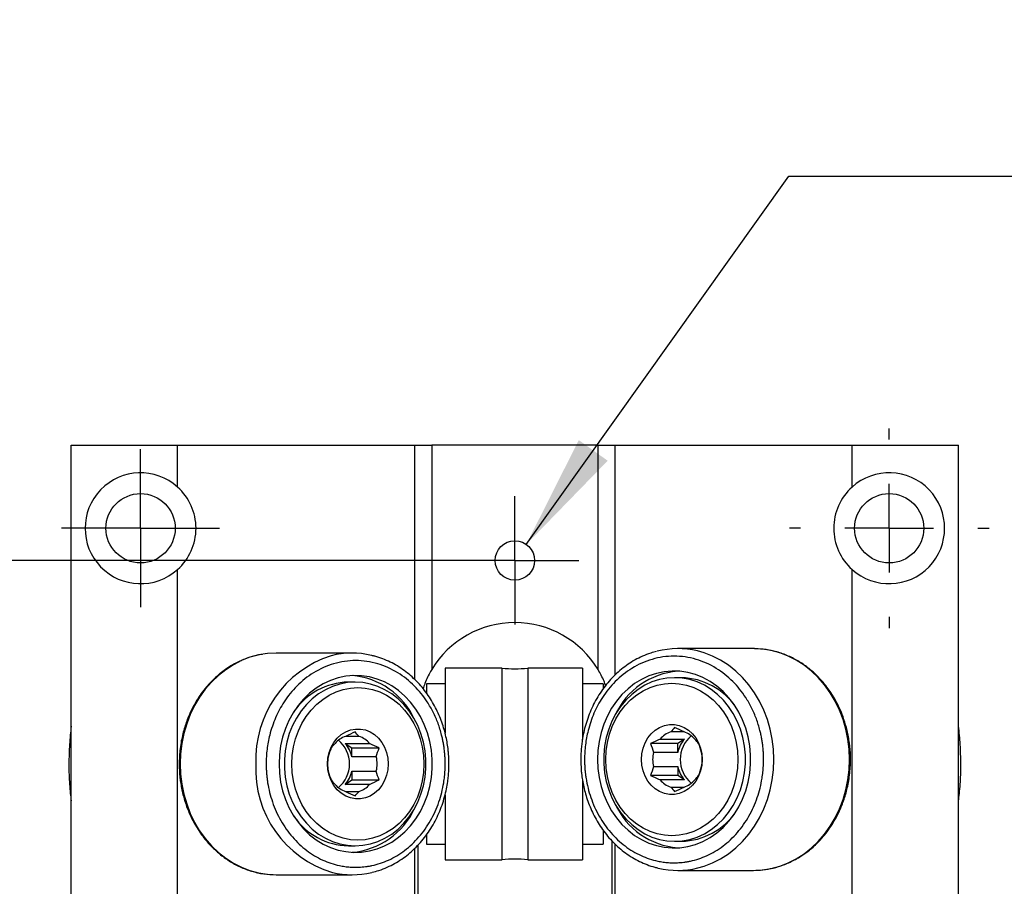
# Model space of a CAD drawing. Header units: millimetres. Extents: x 13 to 546, y 13 to 419.
# Tile 4 of 12: x 107 to 164, y 100 to 149. Entities that reach past the tile are written whole.
import ezdxf

# ---------------------------------------------------------------- set-up
doc = ezdxf.new("R2010")
doc.units = ezdxf.units.MM
doc.header["$LTSCALE"] = 2
doc.linetypes.add('SLD-Center', pattern=[19.05, 15.24, -1.27, 1.27, -1.27])
doc.linetypes.add('SLD-Solid', pattern=[0])
doc.layers.add('CENTER', color=40, linetype='SLD-Center')
doc.layers.add('DIMENSIONS', color=140, linetype='SLD-Solid', lineweight=25)
doc.styles.add('SLDTEXTSTYLE0', font='TXT', dxfattribs={"width": 0.7})
doc.dimstyles.new('SLDDIMSTYLE2', dxfattribs={"dimtxt": 4.316016, "dimasz": 6.604, "dimexe": 0, "dimexo": 0.0625, "dimgap": 1.079004, "dimtad": 0, "dimtih": 1, "dimtoh": 1, "dimrnd": 1e-09, "dimzin": 12, "dimdsep": 46, "dimtxsty": 'SLDTEXTSTYLE0', "dimsah": 1, "dimcen": 0.09, "dimadec": 0, "dimazin": 3, "dimtfac": 1, "dimtmove": 0, "dimatfit": 0, "dimfxl": 0, "dimfrac": 2, "dimtolj": 1, "dimtzin": 12, "dimarcsym": 0})
doc.dimstyles.new('SLDDIMSTYLE4', dxfattribs={"dimtxt": 4.316016, "dimasz": 6.604, "dimexe": 0, "dimexo": 0.0625, "dimgap": 1.079004, "dimtad": 0, "dimtih": 1, "dimtoh": 1, "dimrnd": 1e-09, "dimzin": 12, "dimdsep": 46, "dimtxsty": 'SLDTEXTSTYLE0', "dimsah": 1, "dimcen": 0, "dimadec": 0, "dimazin": 3, "dimtfac": 1, "dimtofl": 0, "dimtmove": 0, "dimatfit": 3, "dimfxl": 0, "dimfrac": 2, "dimtolj": 1, "dimtzin": 12, "dimarcsym": 0})

# ---------------------------------------------------------------- blocks, each defined once
blk = doc.blocks.new('_D_12')
at = {"layer": 'DIMENSIONS'}
for p, q in [((86.158, 118.345), (86.158, 131.045)), ((133.039, 118.345), (79.808, 118.345)), ((79.746, 99.707), (78.296, 99.707)), ((78.296, 99.707), (78.296, 92.847)), ((92.571, 99.707), (94.02, 99.707)), ((94.02, 99.707), (94.02, 92.847)), ((78.296, 92.847), (79.746, 92.847)), ((94.02, 92.847), (92.571, 92.847)), ((129.369, 80.753), (79.808, 80.753)), ((86.158, 80.753), (86.158, 68.053))]:
    blk.add_line(p, q, dxfattribs=at)
for points in [[(86.158, 118.345), (87.174, 124.949), (85.142, 124.949)], [(86.158, 80.753), (85.142, 74.149), (87.174, 74.149)]]:
    blk.add_solid(points, dxfattribs=at)
at = {"layer": 'DIMENSIONS', "char_height": 4.2333, "attachment_point": 1, "style": 'SLDTEXTSTYLE0'}
for s, insert in [('37.6', (79.746, 106.13)), ('1.48', (79.746, 98.304))]:
    blk.add_mtext(s, dxfattribs=dict(at, insert=insert))
blk = doc.blocks.new('SW_SYMBOL_HOLE_DEPTH')
at = {"layer": 'DIMENSIONS', "color": 0}
for p, q in [((0, 1750), (1600, 1750)), ((800, 1750), (800, 150)), ((200, 1110), (800, 150)), ((1400, 1110), (800, 150))]:
    blk.add_line(p, q, dxfattribs=at)
blk = doc.blocks.new('_D_13')
at = {"layer": 'DIMENSIONS'}
for p, q in [((136.235, 119.265), (151.256, 140.356)), ((151.256, 140.356), (167.337, 140.356))]:
    blk.add_line(p, q, dxfattribs=at)
blk.add_solid([(136.235, 119.265), (140.893, 124.055), (139.238, 125.234)], dxfattribs=at)
at = {"layer": 'DIMENSIONS', "xscale": 0.002688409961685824, "yscale": 0.002688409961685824, "zscale": 0.002688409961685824}
blk.add_blockref('SW_SYMBOL_HOLE_DEPTH', (165.543, 130.639), dxfattribs=at)
at = {"layer": 'DIMENSIONS', "char_height": 4.2333, "attachment_point": 1, "style": 'SLDTEXTSTYLE0'}
for s, insert in [('4-40', (175.556, 149.243)), ('THREAD', (170.512, 142.384)), ('0.19[4.8]', (171.717, 135.524))]:
    blk.add_mtext(s, dxfattribs=dict(at, insert=insert))
blk = doc.blocks.new('SW_CENTERMARKSYMBOL_6')
at = {"layer": 'CENTER', "color": 0}
for p, q in [((0, 5.08), (0, 5.715)), ((0, 0), (0, 2.54)), ((-5.08, 0), (-5.715, 0)), ((0, 0), (-2.54, 0)), ((0, 0), (0, -2.54)), ((0, 0), (2.54, 0)), ((5.08, 0), (5.715, 0)), ((0, -5.08), (0, -5.715))]:
    blk.add_line(p, q, dxfattribs=at)
blk = doc.blocks.new('SW_CENTERMARKSYMBOL_8')
at = {"layer": 'CENTER', "color": 0}
for p, q in [((0, 2.54), (0, 4.524375)), ((0, 0), (0, 2.54)), ((-2.54, 0), (-4.524375, 0)), ((0, 0), (-2.54, 0)), ((0, 0), (0, -2.54)), ((0, 0), (2.54, 0)), ((2.54, 0), (4.524375, 0)), ((0, -2.54), (0, -4.524375))]:
    blk.add_line(p, q, dxfattribs=at)
blk = doc.blocks.new('SW_CENTERMARKSYMBOL_11')
at = {"layer": 'CENTER', "color": 0}
for p, q in [((0, 2.54), (0, 3.6703)), ((0, 0), (0, 2.54)), ((-2.54, 0), (-3.6703, 0)), ((0, 0), (-2.54, 0)), ((0, 0), (0, -2.54)), ((0, 0), (2.54, 0)), ((2.54, 0), (3.6703, 0)), ((0, -2.54), (0, -3.6703))]:
    blk.add_line(p, q, dxfattribs=at)

msp = doc.modelspace()

# ---------------------------------------------------------------- linework, layer by layer
for p, q in [((110.179, 74.149), (110.179, 124.949)), ((110.179, 124.949), (116.269, 124.949)), ((116.269, 122.548), (116.269, 124.949)), ((116.269, 124.949), (129.847, 124.949)), ((129.847, 111.521), (129.847, 124.949)), ((129.847, 124.949), (130.816, 124.949)), ((130.816, 124.949), (130.816, 112.088)), ((140.341, 124.949), (130.816, 124.949)), ((140.341, 112.088), (140.341, 124.949)), ((140.341, 124.949), (141.313, 124.949)), ((141.313, 111.782), (141.313, 124.949)), ((141.313, 124.949), (154.883, 124.949)), ((154.883, 122.543), (154.883, 124.949)), ((154.883, 124.949), (160.979, 124.949)), ((160.979, 74.149), (160.979, 124.949)), ((116.269, 81.273), (116.269, 117.824)), ((154.883, 81.268), (154.883, 117.829)), ((126.249, 113.036), (121.918, 113.036)), ((149.24, 113.29), (144.909, 113.29)), ((149.304, 113.29), (149.24, 113.29)), ((134.842, 112.172), (131.585, 112.172)), ((131.585, 112.172), (131.585, 108.452)), ((134.842, 112.172), (134.842, 101.2)), ((139.446, 112.172), (136.315, 112.172)), ((136.315, 112.172), (136.315, 101.2)), ((139.446, 112.172), (139.446, 108.094)), ((145.112, 111.626), (144.725, 111.626)), ((126.433, 111.372), (126.045, 111.372)), ((131.585, 111.283), (130.518, 111.283)), ((130.518, 111.283), (130.518, 110.765)), ((140.64, 111.283), (139.446, 111.283)), ((140.64, 111.283), (140.64, 111.016)), ((126.656, 108.263), (125.889, 108.263)), ((145.269, 108.517), (144.501, 108.517)), ((125.868, 107.858), (127.264, 107.858)), ((125.868, 107.858), (126.252, 107.603)), ((144.906, 107.857), (143.342, 107.857)), ((143.894, 108.112), (145.29, 108.112)), ((145.29, 108.112), (144.906, 107.857)), ((144.906, 107.345), (144.906, 107.857)), ((126.252, 107.603), (127.816, 107.603)), ((126.252, 107.091), (126.252, 107.603)), ((144.906, 107.345), (143.51, 107.345)), ((127.647, 107.091), (126.252, 107.091)), ((126.252, 106.281), (127.647, 106.281)), ((126.252, 106.281), (126.252, 105.769)), ((144.906, 106.023), (143.342, 106.023)), ((143.51, 106.535), (144.906, 106.535)), ((144.906, 106.535), (144.906, 106.023)), ((145.29, 105.768), (144.906, 106.023)), ((125.868, 105.514), (126.252, 105.769)), ((127.264, 105.514), (125.868, 105.514)), ((126.252, 105.769), (127.816, 105.769)), ((139.446, 105.775), (139.446, 101.2)), ((145.29, 105.768), (143.894, 105.768)), ((125.889, 105.109), (126.656, 105.109)), ((131.585, 104.916), (131.585, 101.2)), ((144.501, 105.363), (145.269, 105.363)), ((130.518, 102.615), (130.518, 102.089)), ((140.64, 102.855), (140.64, 102.089)), ((130.518, 102.089), (131.585, 102.089)), ((139.446, 102.089), (140.64, 102.089)), ((141.135, 102.282), (141.135, 97.32)), ((141.313, 97.507), (141.313, 102.103)), ((144.725, 102.254), (145.112, 102.254)), ((126.045, 102), (126.433, 102)), ((129.847, 97.246), (129.847, 101.846)), ((130.023, 102.031), (130.023, 97.069)), ((131.585, 101.2), (134.842, 101.2)), ((136.315, 101.2), (139.446, 101.2)), ((144.909, 100.59), (149.24, 100.59)), ((121.918, 100.336), (126.249, 100.336))]:
    msp.add_line(p, q)
at = {"flags": 128}
for points in [[(121.918, 113.036), (121.41, 113.009), (120.907, 112.928), (120.413, 112.794), (119.931, 112.607), (119.467, 112.37), (119.023, 112.085), (118.604, 111.753), (118.213, 111.379), (117.854, 110.964), (117.529, 110.513), (117.242, 110.029), (116.995, 109.516), (116.79, 108.98), (116.629, 108.424), (116.512, 107.853), (116.442, 107.272), (116.419, 106.686), (116.442, 106.1), (116.512, 105.519), (116.629, 104.948), (116.79, 104.392), (116.995, 103.856), (117.242, 103.343), (117.529, 102.859), (117.854, 102.408), (118.213, 101.993), (118.604, 101.619), (119.023, 101.287), (119.467, 101.002), (119.931, 100.765), (120.413, 100.578), (120.907, 100.444), (121.41, 100.363), (121.918, 100.336)], [(146.045, 100.727), (146.414, 100.832), (146.896, 101.019), (147.36, 101.256), (147.804, 101.541), (148.223, 101.873), (148.614, 102.247), (148.973, 102.662), (149.298, 103.113), (149.585, 103.597), (149.832, 104.11), (150.037, 104.646), (150.198, 105.202), (150.315, 105.773), (150.385, 106.354), (150.408, 106.94), (150.385, 107.526), (150.315, 108.107), (150.198, 108.678), (150.037, 109.234), (149.832, 109.77), (149.585, 110.283), (149.298, 110.767), (148.973, 111.218), (148.614, 111.633), (148.223, 112.007), (147.804, 112.339), (147.36, 112.624), (146.896, 112.861), (146.414, 113.048), (146.028, 113.157)], [(149.24, 100.59), (149.747, 100.617), (150.25, 100.698), (150.745, 100.832), (151.226, 101.019), (151.691, 101.256), (152.135, 101.541), (152.554, 101.873), (152.945, 102.247), (153.304, 102.662), (153.628, 103.113), (153.915, 103.597), (154.162, 104.11), (154.368, 104.646), (154.529, 105.202), (154.645, 105.773), (154.716, 106.354), (154.739, 106.94), (154.716, 107.526), (154.645, 108.107), (154.529, 108.678), (154.368, 109.234), (154.162, 109.77), (153.915, 110.283), (153.628, 110.767), (153.304, 111.218), (152.945, 111.633), (152.554, 112.007), (152.135, 112.339), (151.691, 112.624), (151.226, 112.861), (150.745, 113.048), (150.25, 113.182), (149.747, 113.263), (149.304, 113.29)], [(122.076, 106.686), (122.099, 106.165), (122.169, 105.649), (122.284, 105.145), (122.443, 104.657), (122.645, 104.19), (122.888, 103.75), (123.168, 103.341), (123.484, 102.967), (123.83, 102.633), (124.205, 102.342), (124.604, 102.097), (125.023, 101.9), (125.456, 101.754), (125.901, 101.661), (126.351, 101.62), (126.803, 101.634), (127.251, 101.701), (127.691, 101.821), (128.118, 101.992), (128.527, 102.213), (128.914, 102.482), (129.276, 102.795), (129.607, 103.149), (129.905, 103.541), (130.167, 103.966), (130.39, 104.42), (130.571, 104.899), (130.708, 105.396), (130.801, 105.906), (130.847, 106.425), (130.847, 106.947), (130.801, 107.466), (130.708, 107.977), (130.571, 108.474), (130.39, 108.952), (130.167, 109.406), (129.905, 109.831), (129.607, 110.223), (129.276, 110.577), (128.914, 110.89), (128.527, 111.159), (128.118, 111.38), (127.691, 111.551), (127.251, 111.671), (126.803, 111.738), (126.351, 111.752), (125.901, 111.711), (125.456, 111.618), (125.023, 111.472), (124.604, 111.275), (124.205, 111.03), (123.83, 110.739), (123.484, 110.405), (123.168, 110.031), (122.888, 109.622), (122.645, 109.182), (122.443, 108.715), (122.284, 108.227), (122.169, 107.723), (122.099, 107.207), (122.076, 106.686)], [(140.305, 106.94), (140.328, 106.419), (140.398, 105.903), (140.513, 105.399), (140.672, 104.911), (140.874, 104.444), (141.116, 104.004), (141.397, 103.595), (141.712, 103.221), (142.059, 102.887), (142.434, 102.596), (142.833, 102.351), (143.251, 102.154), (143.685, 102.008), (144.13, 101.915), (144.58, 101.874), (145.032, 101.888), (145.48, 101.955), (145.92, 102.075), (146.346, 102.246), (146.756, 102.467), (147.143, 102.736), (147.504, 103.049), (147.836, 103.403), (148.134, 103.795), (148.396, 104.22), (148.619, 104.674), (148.799, 105.153), (148.937, 105.65), (149.029, 106.16), (149.076, 106.679), (149.076, 107.201), (149.029, 107.72), (148.937, 108.231), (148.799, 108.728), (148.619, 109.206), (148.396, 109.66), (148.134, 110.085), (147.836, 110.477), (147.504, 110.831), (147.143, 111.144), (146.756, 111.413), (146.346, 111.634), (145.92, 111.805), (145.48, 111.925), (145.032, 111.992), (144.58, 112.006), (144.13, 111.965), (143.685, 111.872), (143.251, 111.726), (142.833, 111.529), (142.434, 111.284), (142.059, 110.993), (141.712, 110.659), (141.397, 110.285), (141.116, 109.876), (140.874, 109.436), (140.672, 108.969), (140.513, 108.481), (140.398, 107.977), (140.328, 107.461), (140.305, 106.94)], [(144.725, 102.254), (145.164, 102.281), (145.597, 102.363), (146.021, 102.499), (146.429, 102.687), (146.817, 102.925), (147.181, 103.209), (147.516, 103.538), (147.818, 103.906), (148.084, 104.31), (148.311, 104.745), (148.495, 105.205), (148.635, 105.686), (148.73, 106.182), (148.777, 106.686), (148.777, 107.194), (148.73, 107.698), (148.635, 108.194), (148.495, 108.675), (148.311, 109.135), (148.084, 109.57), (147.818, 109.974), (147.516, 110.342), (147.181, 110.671), (146.817, 110.956), (146.429, 111.193), (146.021, 111.381), (145.597, 111.517), (145.164, 111.599), (144.725, 111.626), (144.286, 111.599), (143.852, 111.517), (143.429, 111.381), (143.021, 111.193), (142.633, 110.956), (142.269, 110.671), (141.934, 110.342), (141.632, 109.974), (141.366, 109.57), (141.139, 109.135), (140.955, 108.675), (140.814, 108.194), (140.72, 107.698), (140.672, 107.194), (140.672, 106.686), (140.72, 106.182), (140.814, 105.686), (140.955, 105.205), (141.139, 104.745), (141.366, 104.31), (141.632, 103.906), (141.934, 103.538), (142.269, 103.209), (142.633, 102.925), (143.021, 102.687), (143.429, 102.499), (143.852, 102.363), (144.286, 102.281), (144.725, 102.254)], [(126.433, 102), (126.871, 102.027), (127.305, 102.109), (127.729, 102.245), (128.137, 102.433), (128.525, 102.671), (128.889, 102.955), (129.224, 103.284), (129.526, 103.652), (129.792, 104.056), (130.018, 104.491), (130.203, 104.951), (130.343, 105.432), (130.438, 105.928), (130.485, 106.432), (130.485, 106.94), (130.438, 107.444), (130.343, 107.94), (130.203, 108.421), (130.018, 108.881), (129.792, 109.316), (129.526, 109.72), (129.224, 110.088), (128.889, 110.417), (128.525, 110.702), (128.137, 110.939), (127.729, 111.127), (127.305, 111.263), (126.871, 111.345), (126.433, 111.372), (125.994, 111.345), (125.56, 111.263), (125.137, 111.127), (124.729, 110.939), (124.34, 110.702), (123.977, 110.417), (123.642, 110.088), (123.339, 109.72), (123.074, 109.316), (122.847, 108.881), (122.662, 108.421), (122.522, 107.94), (122.428, 107.444), (122.38, 106.94), (122.38, 106.432), (122.428, 105.928), (122.522, 105.432), (122.662, 104.951), (122.847, 104.491), (123.074, 104.056), (123.339, 103.652), (123.642, 103.284), (123.977, 102.955), (124.34, 102.671), (124.729, 102.433), (125.137, 102.245), (125.56, 102.109), (125.994, 102.027), (126.433, 102)], [(148.35, 106.94), (148.326, 106.451), (148.255, 105.968), (148.137, 105.497), (147.975, 105.044), (147.77, 104.616), (147.524, 104.216), (147.241, 103.851), (146.925, 103.524), (146.579, 103.241), (146.208, 103.004), (145.816, 102.816), (145.408, 102.681), (144.99, 102.599), (144.566, 102.571), (144.143, 102.599), (143.724, 102.681), (143.317, 102.816), (142.925, 103.004), (142.553, 103.241), (142.207, 103.524), (141.891, 103.851), (141.608, 104.216), (141.363, 104.616), (141.157, 105.044), (140.995, 105.497), (140.878, 105.968), (140.806, 106.451), (140.783, 106.94), (140.806, 107.429), (140.878, 107.912), (140.995, 108.383), (141.157, 108.836), (141.363, 109.264), (141.608, 109.664), (141.891, 110.029), (142.207, 110.356), (142.553, 110.639), (142.925, 110.876), (143.317, 111.064), (143.724, 111.199), (144.143, 111.281), (144.566, 111.309), (144.99, 111.281), (145.408, 111.199), (145.816, 111.064), (146.208, 110.876), (146.579, 110.639), (146.925, 110.356), (147.241, 110.029), (147.524, 109.664), (147.77, 109.264), (147.975, 108.836), (148.137, 108.383), (148.255, 107.912), (148.326, 107.429), (148.35, 106.94)], [(130.375, 106.686), (130.351, 106.197), (130.28, 105.714), (130.163, 105.243), (130, 104.79), (129.795, 104.362), (129.55, 103.962), (129.267, 103.597), (128.95, 103.27), (128.604, 102.987), (128.233, 102.75), (127.841, 102.562), (127.433, 102.427), (127.015, 102.345), (126.591, 102.317), (126.168, 102.345), (125.75, 102.427), (125.342, 102.562), (124.95, 102.75), (124.579, 102.987), (124.232, 103.27), (123.916, 103.597), (123.633, 103.962), (123.388, 104.362), (123.183, 104.79), (123.02, 105.243), (122.903, 105.714), (122.832, 106.197), (122.808, 106.686), (122.832, 107.175), (122.903, 107.658), (123.02, 108.129), (123.183, 108.582), (123.388, 109.01), (123.633, 109.41), (123.916, 109.775), (124.232, 110.102), (124.579, 110.385), (124.95, 110.622), (125.342, 110.81), (125.75, 110.945), (126.168, 111.027), (126.591, 111.055), (127.015, 111.027), (127.433, 110.945), (127.841, 110.81), (128.233, 110.622), (128.604, 110.385), (128.95, 110.102), (129.267, 109.775), (129.55, 109.41), (129.795, 109.01), (130, 108.582), (130.163, 108.129), (130.28, 107.658), (130.351, 107.175), (130.375, 106.686)], [(142.828, 106.94), (142.852, 107.27), (142.923, 107.592), (143.038, 107.895), (143.195, 108.173), (143.389, 108.416), (143.616, 108.62), (143.868, 108.778), (144.14, 108.885), (144.423, 108.94), (144.71, 108.94), (144.993, 108.885), (145.264, 108.778), (145.517, 108.62), (145.743, 108.416), (145.938, 108.173), (146.094, 107.895), (146.21, 107.592), (146.28, 107.27), (146.304, 106.94), (146.28, 106.61), (146.21, 106.288), (146.094, 105.985), (145.938, 105.708), (145.743, 105.464), (145.517, 105.26), (145.264, 105.102), (144.993, 104.995), (144.71, 104.94), (144.423, 104.94), (144.14, 104.995), (143.868, 105.102), (143.616, 105.26), (143.389, 105.464), (143.195, 105.708), (143.038, 105.985), (142.923, 106.288), (142.852, 106.61), (142.828, 106.94)], [(124.854, 106.686), (124.877, 107.016), (124.948, 107.338), (125.063, 107.641), (125.22, 107.919), (125.414, 108.162), (125.641, 108.366), (125.893, 108.524), (126.165, 108.631), (126.448, 108.686), (126.735, 108.686), (127.018, 108.631), (127.29, 108.524), (127.542, 108.366), (127.768, 108.162), (127.963, 107.919), (128.12, 107.641), (128.235, 107.338), (128.306, 107.016), (128.329, 106.686), (128.306, 106.356), (128.235, 106.034), (128.12, 105.731), (127.963, 105.454), (127.768, 105.21), (127.542, 105.006), (127.29, 104.848), (127.018, 104.741), (126.735, 104.686), (126.448, 104.686), (126.165, 104.741), (125.893, 104.848), (125.641, 105.006), (125.414, 105.21), (125.22, 105.454), (125.063, 105.731), (124.948, 106.034), (124.877, 106.356), (124.854, 106.686)]]:
    msp.add_lwpolyline(points, dxfattribs=at)
for centre, radius in [((114.148, 120.186), 1.984), ((157.01, 120.186), 1.984), ((135.579, 118.345), 1.13)]:
    msp.add_circle(centre, radius)
for centre, radius, start, end in [((114.148, 120.186), 3.175, 48.0681, 311.9319), ((157.01, 120.186), 3.175, 227.9287, 132.0713), ((114.148, 120.186), 3.175, 311.9319, 48.0681), ((157.01, 120.186), 3.175, 132.0713, 227.9287), ((135.579, 109.226), 5.556, 31.0027, 148.9973), ((126.973, 106.957), 6.229, 107.862, 182.4963), ((126.248, 108.247), 4.789, 76.4854, 104.3441), ((144.909, 108.501), 4.789, 76.4854, 104.3441), ((125.9, 107.43), 4.332, 24.668, 85.2964), ((135.579, 119.272), 7.137, 264.0772, 275.9228), ((145.274, 107.66), 4.357, 94.8946, 155.141), ((145.037, 107.761), 3.866, 34.3629, 88.8792), ((126.129, 107.493), 3.881, 91.2334, 145.5245), ((126.328, 106.946), 1.389, 108.4548, 138.9253), ((126.217, 106.946), 1.389, 41.0747, 71.5452), ((144.941, 107.2), 1.389, 108.4548, 138.9253), ((146.815, 106.94), 1.772, 129.9312, 230.0688), ((144.829, 107.2), 1.389, 41.0747, 71.5452), ((124.342, 106.686), 1.772, 309.9312, 50.0688), ((124.578, 106.734), 1.711, 12.0442, 41.0859), ((146.58, 106.988), 1.711, 138.9141, 167.9558), ((145.349, 106.94), 1.883, 167.587, 192.413), ((144.421, 106.94), 1.883, 347.587, 12.413), ((126.9, 106.368), 6.159, 177.0422, 253.3107), ((126.737, 106.686), 1.883, 167.587, 192.413), ((125.808, 106.686), 1.883, 347.587, 12.413), ((124.578, 106.638), 1.711, 318.9141, 347.9558), ((146.58, 106.892), 1.711, 192.0442, 221.0859), ((126.328, 106.426), 1.389, 221.0747, 251.5452), ((126.217, 106.426), 1.389, 288.4548, 318.9253), ((144.941, 106.68), 1.389, 221.0747, 251.5452), ((144.829, 106.68), 1.389, 288.4548, 318.9253), ((145.274, 106.22), 4.357, 204.859, 265.1054), ((125.866, 105.99), 4.383, 275.0885, 334.9471), ((145.029, 106.133), 3.881, 271.2334, 325.5245), ((126.121, 105.865), 3.866, 214.3629, 268.8792), ((135.579, 94.1), 7.137, 84.0772, 95.9228), ((126.249, 105.124), 4.788, 256.5087, 283.725), ((144.909, 105.378), 4.788, 256.5087, 283.725)]:
    msp.add_arc(centre, radius, start, end)
for points, knots in [([(121.129, 112.962), (121.017, 112.944), (120.698, 112.894), (120.188, 112.731), (119.56, 112.456), (118.945, 112.073), (118.386, 111.608), (117.847, 111.039), (117.33, 110.321), (116.914, 109.499), (116.628, 108.684), (116.444, 107.886), (116.357, 107.08), (116.36, 106.292), (116.436, 105.563), (116.581, 104.873), (116.77, 104.268), (116.976, 103.765), (117.179, 103.359), (117.376, 103.02), (117.591, 102.692), (117.862, 102.333), (118.221, 101.93), (118.678, 101.509), (119.224, 101.114), (119.84, 100.779), (120.502, 100.53), (121.198, 100.367), (121.677, 100.346), (121.918, 100.336)], [0, 0, 0, 0, 0.0198266, 0.0568159, 0.0949124, 0.1414374, 0.1828391, 0.2194346, 0.2735614, 0.329159, 0.3688425, 0.412173, 0.4591548, 0.4968064, 0.536521, 0.5749578, 0.6087915, 0.6380192, 0.6626378, 0.6826445, 0.7023265, 0.7272763, 0.7575234, 0.793074, 0.8330566, 0.8739549, 0.9154116, 0.9574299, 1, 1, 1, 1]), ([(131.806, 106.686), (131.802, 106.875), (131.796, 107.141), (131.758, 107.532), (131.713, 107.865), (131.637, 108.257), (131.534, 108.664), (131.401, 109.081), (131.237, 109.5), (131.041, 109.914), (130.814, 110.319), (130.557, 110.709), (130.27, 111.08), (129.955, 111.428), (129.613, 111.75), (129.245, 112.043), (128.854, 112.303), (128.443, 112.529), (128.011, 112.714), (127.659, 112.837), (127.449, 112.883), (127.391, 112.895)], [0, 0, 0, 0, 0.065703, 0.092414, 0.136734, 0.18277, 0.232164, 0.283724, 0.336973, 0.391536, 0.44715, 0.503629, 0.560837, 0.618679, 0.677092, 0.736034, 0.795484, 0.855437, 0.915904, 0.976909, 1, 1, 1, 1]), ([(143.697, 113.132), (143.584, 113.103), (143.306, 113.031), (142.893, 112.865), (142.459, 112.649), (142.056, 112.399), (141.673, 112.113), (141.313, 111.792), (140.977, 111.439), (140.668, 111.056), (140.389, 110.647), (140.14, 110.216), (139.925, 109.766), (139.744, 109.303), (139.6, 108.837), (139.493, 108.388), (139.426, 107.993), (139.383, 107.636), (139.357, 107.297), (139.354, 107.06), (139.352, 106.94)], [0, 0, 0, 0, 0.04619, 0.112978, 0.173709, 0.234463, 0.295226, 0.355978, 0.416694, 0.477334, 0.537847, 0.598152, 0.658114, 0.717483, 0.77572, 0.831374, 0.880707, 0.916977, 0.957727, 1, 1, 1, 1]), ([(149.818, 106.94), (149.818, 107.02), (149.816, 107.181), (149.803, 107.42), (149.782, 107.658), (149.753, 107.895), (149.715, 108.131), (149.669, 108.365), (149.579, 108.749), (149.418, 109.271), (149.143, 109.906), (148.818, 110.474), (148.456, 110.975), (147.919, 111.575), (147.107, 112.223), (145.955, 112.737), (144.693, 112.92), (143.431, 112.737), (142.28, 112.223), (141.467, 111.575), (140.93, 110.975), (140.504, 110.384), (140.083, 109.602), (139.815, 108.806), (139.679, 108.191), (139.615, 107.778), (139.575, 107.36), (139.57, 107.08), (139.568, 106.94)], [0, 0, 0, 0, 0.012971, 0.02589, 0.038779, 0.051658, 0.06455, 0.077475, 0.090455, 0.128732, 0.166746, 0.205051, 0.238452, 0.27188, 0.344266, 0.420977, 0.500049, 0.579121, 0.655833, 0.728219, 0.761619, 0.795047, 0.852286, 0.909557, 0.932218, 0.954769, 0.977325, 1, 1, 1, 1]), ([(149.24, 100.59), (149.422, 100.596), (149.803, 100.61), (150.379, 100.716), (150.97, 100.893), (151.598, 101.171), (152.213, 101.553), (152.772, 102.018), (153.31, 102.587), (153.828, 103.305), (154.244, 104.127), (154.53, 104.942), (154.714, 105.74), (154.801, 106.546), (154.798, 107.334), (154.722, 108.063), (154.577, 108.753), (154.387, 109.358), (154.181, 109.861), (153.979, 110.267), (153.782, 110.606), (153.567, 110.934), (153.296, 111.293), (152.937, 111.696), (152.48, 112.117), (151.934, 112.512), (151.318, 112.847), (150.656, 113.096), (149.981, 113.255), (149.525, 113.275), (149.306, 113.285)], [0, 0, 0, 0, 0.030457, 0.063422, 0.098908, 0.135456, 0.18009, 0.219808, 0.254916, 0.306843, 0.360181, 0.398251, 0.439821, 0.484893, 0.521014, 0.559114, 0.595989, 0.628447, 0.656487, 0.680105, 0.699298, 0.71818, 0.742116, 0.771134, 0.805239, 0.843597, 0.882833, 0.922604, 0.962915, 1, 1, 1, 1]), ([(131.59, 106.686), (131.589, 106.766), (131.587, 106.927), (131.574, 107.166), (131.554, 107.404), (131.524, 107.641), (131.487, 107.877), (131.44, 108.111), (131.351, 108.495), (131.19, 109.017), (130.914, 109.652), (130.589, 110.22), (130.227, 110.721), (129.691, 111.321), (128.878, 111.969), (127.727, 112.483), (126.464, 112.666), (125.202, 112.483), (124.051, 111.969), (123.238, 111.321), (122.702, 110.721), (122.275, 110.13), (121.854, 109.348), (121.586, 108.552), (121.45, 107.937), (121.386, 107.524), (121.346, 107.106), (121.342, 106.826), (121.339, 106.686)], [0, 0, 0, 0, 0.012971, 0.02589, 0.038779, 0.051658, 0.06455, 0.077475, 0.090455, 0.128732, 0.166746, 0.205051, 0.238452, 0.27188, 0.344266, 0.420977, 0.500049, 0.579121, 0.655833, 0.728219, 0.761619, 0.795047, 0.852286, 0.909557, 0.932218, 0.954769, 0.977325, 1, 1, 1, 1]), ([(130.816, 112.088), (130.796, 112.053), (130.648, 111.803), (130.464, 111.452), (130.358, 111.099), (130.327, 110.996)], [0, 0, 0, 0, 0.102448, 0.740255, 1, 1, 1, 1]), ([(140.771, 111.173), (140.742, 111.257), (140.633, 111.585), (140.466, 111.874), (140.341, 112.088)], [0, 0, 0, 0, 0.257164, 1, 1, 1, 1]), ([(110.179, 108.846), (110.141, 108.502), (110.063, 107.79), (110.049, 107.062), (110.043, 106.686)], [0, 0, 0, 0, 0.484011, 1, 1, 1, 1]), ([(161.115, 106.686), (161.108, 107.056), (161.095, 107.785), (161.017, 108.496), (160.979, 108.846)], [0, 0, 0, 0, 0.508643, 1, 1, 1, 1]), ([(110.043, 106.686), (110.045, 106.479), (110.052, 105.913), (110.098, 105.201), (110.16, 104.71), (110.179, 104.566)], [0, 0, 0, 0, 0.289332, 0.792962, 1, 1, 1, 1]), ([(121.339, 106.686), (121.34, 106.614), (121.341, 106.469), (121.352, 106.253), (121.369, 106.038), (121.393, 105.823), (121.44, 105.492), (121.531, 105.048), (121.694, 104.497), (121.906, 103.959), (122.258, 103.263), (122.814, 102.471), (123.5, 101.829), (124.103, 101.422), (124.568, 101.177), (125.046, 100.989), (125.47, 100.874), (125.84, 100.808), (126.152, 100.774), (126.36, 100.77), (126.464, 100.768)], [0, 0, 0, 0, 0.023335, 0.046628, 0.06991, 0.093212, 0.116565, 0.1783, 0.240092, 0.304401, 0.368768, 0.500006, 0.631244, 0.695553, 0.759919, 0.821654, 0.883446, 0.922309, 0.961112, 1, 1, 1, 1]), ([(126.464, 100.768), (126.527, 100.769), (126.652, 100.77), (126.839, 100.782), (127.026, 100.802), (127.212, 100.83), (127.499, 100.885), (127.883, 100.989), (128.36, 101.177), (128.826, 101.422), (129.429, 101.829), (130.115, 102.471), (130.671, 103.263), (131.023, 103.959), (131.235, 104.496), (131.398, 105.048), (131.498, 105.538), (131.555, 105.965), (131.584, 106.325), (131.588, 106.566), (131.59, 106.686)], [0, 0, 0, 0, 0.023335, 0.046628, 0.06991, 0.093212, 0.116565, 0.1783, 0.240092, 0.304401, 0.368768, 0.500006, 0.631244, 0.695553, 0.759919, 0.821654, 0.883446, 0.922309, 0.961112, 1, 1, 1, 1]), ([(127.409, 100.48), (127.54, 100.513), (127.835, 100.589), (128.265, 100.761), (128.699, 100.978), (129.101, 101.227), (129.484, 101.514), (129.845, 101.834), (130.181, 102.187), (130.489, 102.57), (130.769, 102.979), (131.017, 103.41), (131.232, 103.86), (131.413, 104.323), (131.558, 104.789), (131.664, 105.238), (131.732, 105.634), (131.775, 105.99), (131.801, 106.329), (131.804, 106.566), (131.806, 106.686)], [0, 0, 0, 0, 0.052832, 0.119156, 0.179463, 0.239794, 0.300134, 0.360463, 0.420756, 0.480974, 0.541066, 0.60095, 0.660494, 0.719451, 0.777282, 0.832548, 0.881537, 0.917555, 0.958022, 1, 1, 1, 1]), ([(139.352, 106.94), (139.356, 106.751), (139.362, 106.485), (139.399, 106.094), (139.445, 105.761), (139.521, 105.369), (139.623, 104.962), (139.757, 104.545), (139.921, 104.126), (140.117, 103.712), (140.343, 103.307), (140.601, 102.917), (140.888, 102.546), (141.203, 102.198), (141.545, 101.876), (141.912, 101.583), (142.303, 101.323), (142.715, 101.097), (143.146, 100.912), (143.499, 100.789), (143.71, 100.743), (143.768, 100.731)], [0, 0, 0, 0, 0.065685, 0.092388, 0.136696, 0.182719, 0.232099, 0.283644, 0.336879, 0.391427, 0.447025, 0.503488, 0.560679, 0.618506, 0.676903, 0.735828, 0.795261, 0.855197, 0.915647, 0.976635, 1, 1, 1, 1]), ([(139.568, 106.94), (139.569, 106.868), (139.57, 106.723), (139.58, 106.507), (139.597, 106.292), (139.622, 106.077), (139.669, 105.746), (139.76, 105.302), (139.922, 104.751), (140.134, 104.213), (140.487, 103.517), (141.043, 102.725), (141.729, 102.083), (142.331, 101.676), (142.797, 101.431), (143.275, 101.243), (143.699, 101.128), (144.069, 101.062), (144.38, 101.028), (144.589, 101.024), (144.693, 101.022)], [0, 0, 0, 0, 0.023335, 0.046628, 0.06991, 0.093212, 0.116565, 0.1783, 0.240092, 0.304401, 0.368768, 0.500006, 0.631244, 0.695553, 0.759919, 0.821654, 0.883446, 0.922309, 0.961112, 1, 1, 1, 1]), ([(144.693, 101.022), (144.756, 101.023), (144.881, 101.024), (145.068, 101.036), (145.255, 101.056), (145.441, 101.084), (145.728, 101.139), (146.112, 101.243), (146.589, 101.431), (147.055, 101.676), (147.658, 102.083), (148.343, 102.725), (148.9, 103.517), (149.252, 104.213), (149.464, 104.75), (149.627, 105.302), (149.727, 105.792), (149.783, 106.219), (149.813, 106.579), (149.817, 106.82), (149.818, 106.94)], [0, 0, 0, 0, 0.023335, 0.046628, 0.06991, 0.093212, 0.116565, 0.1783, 0.240092, 0.304401, 0.368768, 0.500006, 0.631244, 0.695553, 0.759919, 0.821654, 0.883446, 0.922309, 0.961112, 1, 1, 1, 1]), ([(160.979, 104.565), (160.997, 104.705), (161.06, 105.197), (161.105, 105.91), (161.112, 106.479), (161.115, 106.686)], [0, 0, 0, 0, 0.202099, 0.71085, 1, 1, 1, 1])]:
    msp.add_open_spline(points, degree=3, knots=knots)
for points in [[(126.441, 108.519), (126.257, 108.441), (126.073, 108.359), (125.889, 108.263)], [(126.656, 108.263), (126.554, 108.359), (126.491, 108.441), (126.441, 108.519)], [(144.716, 108.773), (144.667, 108.695), (144.604, 108.613), (144.501, 108.517)], [(145.269, 108.517), (145.085, 108.613), (144.901, 108.695), (144.716, 108.773)], [(125.281, 107.858), (125.179, 107.763), (125.116, 107.68), (125.066, 107.603)], [(127.816, 107.603), (127.632, 107.68), (127.447, 107.763), (127.264, 107.858)], [(143.894, 108.112), (143.71, 108.017), (143.526, 107.934), (143.342, 107.857)], [(143.342, 107.857), (143.409, 107.701), (143.469, 107.536), (143.51, 107.345)], [(146.091, 107.857), (146.042, 107.934), (145.978, 108.017), (145.876, 108.112)], [(146.26, 107.345), (146.219, 107.536), (146.159, 107.701), (146.091, 107.857)], [(125.066, 107.603), (124.999, 107.447), (124.939, 107.282), (124.898, 107.091)], [(127.647, 107.091), (127.688, 107.282), (127.749, 107.447), (127.816, 107.603)], [(124.898, 106.281), (124.939, 106.09), (124.999, 105.925), (125.066, 105.769)], [(127.816, 105.769), (127.749, 105.925), (127.688, 106.09), (127.647, 106.281)], [(143.51, 106.535), (143.469, 106.344), (143.409, 106.179), (143.342, 106.023)], [(143.342, 106.023), (143.526, 105.946), (143.71, 105.863), (143.894, 105.768)], [(145.876, 105.768), (145.978, 105.863), (146.042, 105.946), (146.091, 106.023)], [(146.091, 106.023), (146.159, 106.179), (146.219, 106.344), (146.26, 106.535)], [(125.066, 105.769), (125.116, 105.692), (125.179, 105.609), (125.281, 105.514)], [(127.264, 105.514), (127.447, 105.609), (127.632, 105.692), (127.816, 105.769)], [(125.889, 105.109), (126.073, 105.013), (126.257, 104.931), (126.441, 104.853)], [(126.441, 104.853), (126.491, 104.931), (126.554, 105.013), (126.656, 105.109)], [(144.501, 105.363), (144.604, 105.267), (144.667, 105.185), (144.716, 105.107)], [(144.716, 105.107), (144.901, 105.185), (145.085, 105.267), (145.269, 105.363)]]:
    msp.add_open_spline(points, degree=3)

# ---------------------------------------------------------------- block references
at = {"layer": 'CENTER'}
for name, p in [('SW_CENTERMARKSYMBOL_6', (157.01, 120.186)), ('SW_CENTERMARKSYMBOL_8', (114.148, 120.186)), ('SW_CENTERMARKSYMBOL_11', (135.579, 118.345))]:
    msp.add_blockref(name, p, dxfattribs=at)

# ---------------------------------------------------------------- dimensions: what is measured, and where the dimension line sits
at = {"layer": 'DIMENSIONS'}
dim = msp.add_diameter_dim_2p(p1=(134.923, 117.424), p2=(136.235, 119.265), text='4-40\\PTHREAD\\P{\\fGDT;x}0.19[4.8]', dimstyle='SLDDIMSTYLE4', override={"dimpost": '<>'}, dxfattribs=at)
dim.commit()
dim.dimension.update_dxf_attribs({"geometry": '_D_13', "text_midpoint": (182.224, 140.356), "dimtype": 163})
dim = msp.add_linear_dim(base=(86.158, 80.753), p1=(135.579, 118.345), p2=(131.909, 80.753), angle=90, dimstyle='SLDDIMSTYLE2', dxfattribs=at)
dim.commit()
dim.dimension.update_dxf_attribs({"geometry": '_D_12', "text_midpoint": (86.158, 99.707), "dimtype": 160})

doc.saveas('drawing.dxf')
